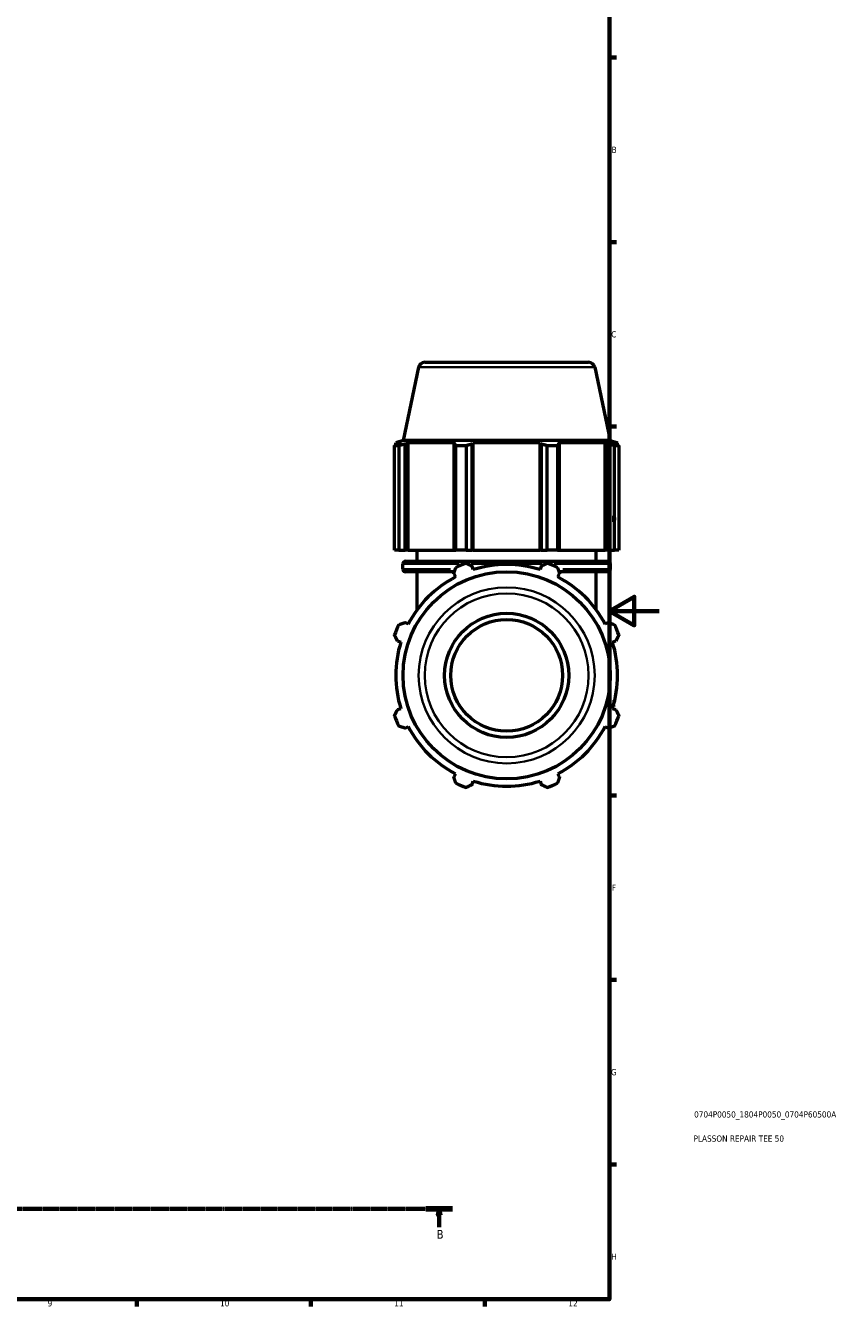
# Model space of a CAD drawing. Header units: millimetres. Extents: x 0 to 1006, y 0 to 1065.
# Tile 4 of 8: x 586 to 915, y 17 to 533. Entities that reach past the tile are written whole.
import ezdxf

# ---------------------------------------------------------------- set-up
doc = ezdxf.new("R2010")
doc.units = ezdxf.units.MM
doc.linetypes.add('CHAIN', pattern=[0.7087, 0.4724, -0.0591, 0.1181, -0.0591])
for name, color, linetype, lineweight in [('Border (ISO)', 7, 'Continuous', 70), ('Section Line (ISO)', 7, 'CHAIN', 70), ('Title (ISO)', 7, 'Continuous', 50), ('Visible (ISO)', 7, 'Continuous', 50), ('Visible Narrow (ISO)', 7, 'Continuous', 35)]:
    doc.layers.add(name, color=color, linetype=linetype, lineweight=lineweight)
doc.styles.add('Label Text (ISO)', font='tahoma.ttf')
doc.styles.add('Note Text (ISO)', font='tahoma.ttf')

# ---------------------------------------------------------------- blocks, each defined once
blk = doc.blocks.new('Borders Default Border')
at = {"layer": 'Border (ISO)'}
for p, q in [((821, 519.75), (823.9, 519.75)), ((821, 445.5), (823.9, 445.5)), ((821, 371.25), (823.9, 371.25)), ((821, 222.75), (823.9, 222.75)), ((821, 148.5), (823.9, 148.5)), ((821, 74.25), (823.9, 74.25)), ((630.75, 20), (630.75, 17.1)), ((700.83, 20), (700.83, 17.1)), ((770.92, 20), (770.92, 17.1))]:
    blk.add_line(p, q, dxfattribs=at)
at = {"layer": 'Border (ISO)', "flags": 128}
for points in [[(20, 20), (20, 574), (821, 574), (821, 20), (20, 20)], [(841, 297), (821, 297), (831, 302.77), (831, 291.23), (821, 297)]]:
    blk.add_lwpolyline(points, dxfattribs=at)
at = {"layer": 'Border (ISO)', "color": 232, "true_color": 0xca0064, "char_height": 2.5, "attachment_point": 7, "style": 'Note Text (ISO)'}
for s, insert in [('B', (821.89, 481.38)), ('C', (821.73, 407.08)), ('D', (821.73, 332.88)), ('E', (821.94, 258.63)), ('F', (822, 184.38)), ('G', (821.61, 110.08)), ('H', (821.74, 35.88)), ('9', (594.88, 17.05)), ('10', (664.29, 17.05)), ('11', (734.37, 17.1)), ('12', (804.46, 17.1))]:
    blk.add_mtext(s, dxfattribs=dict(at, insert=insert))
blk = doc.blocks.new('Title Blocks ISO')
at = {"layer": 'Title (ISO)', "color": 232, "true_color": 0xca0064, "style": 'Note Text (ISO)'}
for tag, p in [('PART_NUMBER_001', (34.08, 73.13)), ('DESCRIPTION_001', (33.84, 63.4))]:
    blk.add_attdef(tag, p, '', height=2.5, dxfattribs=at)
blk = doc.blocks.new('2dTransSection0')
at = {"layer": 'Section Line (ISO)', "linetype": 'CHAIN'}
blk.add_line((221.31, 56.35), (757.9, 56.35), dxfattribs=at)
at = {"layer": 'Section Line (ISO)', "linetype": 'Continuous', "lineweight": 140}
for p, q in [((221.31, 56.35), (232.14, 56.35)), ((747.07, 56.35), (757.9, 56.35))]:
    blk.add_line(p, q, dxfattribs=at)
at = {"layer": 'Section Line (ISO)', "linetype": 'Continuous'}
for p, q in [((226.73, 56.35), (226.23, 53.85)), ((226.23, 53.85), (227.23, 53.85)), ((226.73, 53.85), (226.73, 56.35)), ((227.23, 53.85), (226.73, 56.35)), ((226.73, 48.98), (226.73, 53.85)), ((752.49, 56.35), (751.99, 53.85)), ((751.99, 53.85), (752.99, 53.85)), ((752.49, 53.85), (752.49, 56.35)), ((752.99, 53.85), (752.49, 56.35)), ((752.49, 48.98), (752.49, 53.85))]:
    blk.add_line(p, q, dxfattribs=at)
at = {"layer": 'Section Line (ISO)', "linetype": 'Continuous', "flags": 128}
for points in [[(227.23, 53.85), (226.73, 56.35), (226.23, 53.85), (227.23, 53.85)], [(752.99, 53.85), (752.49, 56.35), (751.99, 53.85), (752.99, 53.85)]]:
    blk.add_lwpolyline(points, dxfattribs=at)
at = {"layer": 'Section Line (ISO)'}
for points in [[(227.23, 53.85), (226.73, 56.35), (226.23, 53.85), (227.23, 53.85)], [(752.99, 53.85), (752.49, 56.35), (751.99, 53.85), (752.99, 53.85)]]:
    blk.add_solid(points, dxfattribs=at)
at = {"layer": 'Section Line (ISO)', "char_height": 3.5, "attachment_point": 7, "style": 'Label Text (ISO)'}
for insert in [(225.66, 44.35), (751.42, 44.35)]:
    blk.add_mtext('B', dxfattribs=dict(at, insert=insert))

msp = doc.modelspace()

# ---------------------------------------------------------------- linework, layer by layer
at = {"layer": 'Visible (ISO)'}
for p, q in [((746.665, 397.099), (812.616, 397.099)), ((744.22, 395.119), (737.945, 365.599)), ((815.062, 395.119), (821.336, 365.599)), ((736.212, 363.551), (734.476, 363.551)), ((734.476, 321.499), (734.476, 363.551)), ((737.945, 365.599), (735.001, 364.643)), ((737.067, 364.643), (735.001, 364.643)), ((735.001, 363.823), (735.001, 364.643)), ((737.067, 364.643), (735.694, 364.175)), ((736.212, 363.551), (736.212, 321.499)), ((821.336, 365.599), (737.945, 365.599)), ((738.767, 364.175), (740.045, 364.643)), ((738.767, 321.499), (738.767, 364.175)), ((740.045, 321.499), (740.045, 364.643)), ((759.028, 364.643), (740.045, 364.643)), ((759.028, 364.643), (758.364, 364.175)), ((758.364, 364.175), (758.364, 321.499)), ((763.388, 363.551), (759.197, 363.551)), ((759.197, 321.499), (759.197, 363.551)), ((763.388, 363.551), (763.388, 321.499)), ((765.784, 364.175), (766.217, 364.643)), ((765.784, 321.499), (765.784, 364.175)), ((766.217, 321.499), (766.217, 364.643)), ((793.064, 364.643), (766.217, 364.643)), ((793.064, 321.499), (793.064, 364.643)), ((793.064, 364.643), (793.497, 364.175)), ((793.497, 364.175), (793.497, 321.499)), ((800.084, 363.551), (795.894, 363.551)), ((795.894, 321.499), (795.894, 363.551)), ((800.084, 363.551), (800.084, 321.499)), ((800.918, 364.175), (800.253, 364.643)), ((819.237, 364.643), (800.253, 364.643)), ((800.918, 321.499), (800.918, 364.175)), ((819.237, 321.499), (819.237, 364.643)), ((819.237, 364.643), (820.514, 364.175)), ((820.514, 364.175), (820.514, 321.499)), ((821.336, 365.599), (824.281, 364.643)), ((823.588, 364.175), (822.215, 364.643)), ((824.281, 364.643), (822.215, 364.643)), ((824.805, 363.551), (823.07, 363.551)), ((823.07, 321.499), (823.07, 363.551)), ((824.281, 363.823), (824.281, 364.643)), ((824.805, 363.551), (824.805, 321.499)), ((736.212, 321.499), (734.476, 321.499)), ((736.212, 321.499), (738.767, 321.499)), ((740.045, 321.499), (738.767, 321.499)), ((740.045, 321.499), (758.364, 321.499)), ((743.641, 316.999), (743.641, 321.499)), ((758.364, 321.499), (759.197, 321.499)), ((763.388, 321.499), (759.197, 321.499)), ((763.388, 321.499), (765.784, 321.499)), ((766.217, 321.499), (765.784, 321.499)), ((766.217, 321.499), (793.064, 321.499)), ((793.497, 321.499), (793.064, 321.499)), ((793.497, 321.499), (795.894, 321.499)), ((800.084, 321.499), (795.894, 321.499)), ((800.084, 321.499), (800.918, 321.499)), ((800.918, 321.499), (819.237, 321.499)), ((815.641, 316.999), (815.641, 321.499)), ((820.514, 321.499), (819.237, 321.499)), ((820.514, 321.499), (823.07, 321.499)), ((824.805, 321.499), (823.07, 321.499)), ((737.881, 313.799), (737.881, 315.999)), ((738.881, 316.999), (820.401, 316.999)), ((766.217, 313.673), (765.784, 315.047)), ((793.497, 315.047), (793.064, 313.673)), ((821.401, 313.799), (821.401, 315.999)), ((758.633, 312.799), (738.881, 312.799)), ((743.641, 297.495), (743.641, 312.799)), ((758.364, 311.973), (759.028, 310.695)), ((800.253, 310.695), (800.918, 311.973)), ((820.401, 312.799), (800.649, 312.799)), ((815.641, 297.495), (815.641, 312.799)), ((740.045, 291.712), (738.767, 292.377)), ((820.514, 292.377), (819.237, 291.712)), ((735.694, 284.956), (737.067, 284.523)), ((822.215, 284.523), (823.588, 284.956)), ((737.067, 257.676), (735.694, 257.243)), ((823.588, 257.243), (822.215, 257.676)), ((738.767, 249.822), (740.045, 250.487)), ((819.237, 250.487), (820.514, 249.822)), ((759.028, 231.503), (758.364, 230.226)), ((765.784, 227.152), (766.217, 228.525)), ((793.064, 228.525), (793.497, 227.152)), ((800.918, 230.226), (800.253, 231.503))]:
    msp.add_line(p, q, dxfattribs=at)
for radius in [41.696, 25, 22.5]:
    msp.add_circle((779.641, 271.099), radius, dxfattribs=at)
for centre, radius, start, end in [((746.665, 394.599), 2.5, 90, 168), ((812.616, 394.599), 2.5, 12, 90), ((738.881, 315.999), 1, 90, 180), ((779.641, 271.099), 48, 109.79198, 115.20802), ((779.641, 271.099), 44.64, 72.5, 107.5), ((779.641, 271.099), 48, 64.79198, 70.20802), ((820.401, 315.999), 1, 0, 90), ((738.881, 313.799), 1, 180, 270), ((779.641, 271.099), 44.64, 117.5, 152.5), ((779.641, 271.099), 44.64, 27.5, 62.5), ((820.401, 313.799), 1, 270, 0), ((779.641, 271.099), 48, 154.79198, 160.20802), ((779.641, 271.099), 48, 19.79198, 25.20802), ((779.641, 271.099), 44.64, 162.5, 197.5), ((779.641, 271.099), 44.64, 342.5, 17.5), ((779.641, 271.099), 48, 199.79198, 205.20802), ((779.641, 271.099), 48, 334.79198, 340.20802), ((779.641, 271.099), 44.64, 207.5, 242.5), ((779.641, 271.099), 44.64, 297.5, 332.5), ((779.641, 271.099), 48, 244.79198, 250.20802), ((779.641, 271.099), 44.64, 252.5, 287.5), ((779.641, 271.099), 48, 289.79198, 295.20802)]:
    msp.add_arc(centre, radius, start, end, dxfattribs=at)
for points, weights in [([(734.476, 363.551), (735.097, 363.875), (735.694, 364.175)], [1, 1.00149374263, 1.00217094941]), ([(738.767, 364.175), (737.516, 363.875), (736.212, 363.551)], [1.00217094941, 1.00149374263, 1]), ([(759.197, 363.551), (758.772, 363.875), (758.364, 364.175)], [1, 1.00149374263, 1.00217094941]), ([(765.784, 364.175), (764.611, 363.875), (763.388, 363.551)], [1.00217094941, 1.00149374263, 1]), ([(795.894, 363.551), (794.671, 363.875), (793.497, 364.175)], [1, 1.00149374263, 1.00217094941]), ([(800.918, 364.175), (800.51, 363.875), (800.084, 363.551)], [1.00217094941, 1.00149374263, 1]), ([(823.07, 363.551), (821.766, 363.875), (820.514, 364.175)], [1, 1.00149374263, 1.00217094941]), ([(823.588, 364.175), (824.184, 363.875), (824.805, 363.551)], [1.00217094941, 1.00149374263, 1]), ([(758.364, 311.973), (758.772, 313.224), (759.197, 314.528)], [1.00217094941, 1.00149374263, 1]), ([(763.388, 316.264), (764.611, 315.643), (765.784, 315.047)], [1, 1.00149374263, 1.00217094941]), ([(793.497, 315.047), (794.671, 315.643), (795.894, 316.264)], [1.00217094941, 1.00149374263, 1]), ([(800.084, 314.528), (800.51, 313.224), (800.918, 311.973)], [1, 1.00149374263, 1.00217094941]), ([(736.212, 291.543), (737.516, 291.968), (738.767, 292.377)], [1, 1.00149374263, 1.00217094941]), ([(820.514, 292.377), (821.766, 291.968), (823.07, 291.543)], [1.00217094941, 1.00149374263, 1]), ([(735.694, 284.956), (735.097, 286.13), (734.476, 287.352)], [1.00217094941, 1.00149374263, 1]), ([(824.805, 287.352), (824.184, 286.13), (823.588, 284.956)], [1, 1.00149374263, 1.00217094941]), ([(734.476, 254.846), (735.097, 256.069), (735.694, 257.243)], [1, 1.00149374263, 1.00217094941]), ([(823.588, 257.243), (824.184, 256.069), (824.805, 254.846)], [1.00217094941, 1.00149374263, 1]), ([(738.767, 249.822), (737.516, 250.23), (736.212, 250.656)], [1.00217094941, 1.00149374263, 1]), ([(823.07, 250.656), (821.766, 250.23), (820.514, 249.822)], [1, 1.00149374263, 1.00217094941]), ([(759.197, 227.67), (758.772, 228.974), (758.364, 230.226)], [1, 1.00149374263, 1.00217094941]), ([(765.784, 227.152), (764.611, 226.556), (763.388, 225.935)], [1.00217094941, 1.00149374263, 1]), ([(795.894, 225.935), (794.671, 226.556), (793.497, 227.152)], [1, 1.00149374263, 1.00217094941]), ([(800.918, 230.226), (800.51, 228.974), (800.084, 227.67)], [1.00217094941, 1.00149374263, 1])]:
    msp.add_rational_spline(points, weights, degree=2, dxfattribs=at)
at = {"layer": 'Visible Narrow (ISO)'}
for p, q in [((814.626, 395.119), (744.656, 395.119)), ((760.502, 315.999), (737.95, 315.999)), ((793.868, 315.999), (765.414, 315.999)), ((821.332, 315.999), (798.78, 315.999)), ((737.939, 313.799), (757.08, 313.799)), ((766.2, 313.799), (766.602, 313.799)), ((792.68, 313.799), (793.082, 313.799)), ((802.202, 313.799), (821.343, 313.799))]:
    msp.add_line(p, q, dxfattribs=at)
for radius in [35.421, 32.976]:
    msp.add_circle((779.641, 271.099), radius, dxfattribs=at)

# ---------------------------------------------------------------- block references
msp.add_blockref('Borders Default Border', (0, 0))
msp.add_blockref('Title Blocks ISO', (821, 20)).add_auto_attribs({'PART_NUMBER_001': '0704P0050_1804P0050_0704P60500A', 'DESCRIPTION_001': 'PLASSON REPAIR TEE 50'})
at = {"layer": 'Section Line (ISO)'}
msp.add_blockref('2dTransSection0', (0, 0), dxfattribs=at)

doc.saveas('drawing.dxf')
